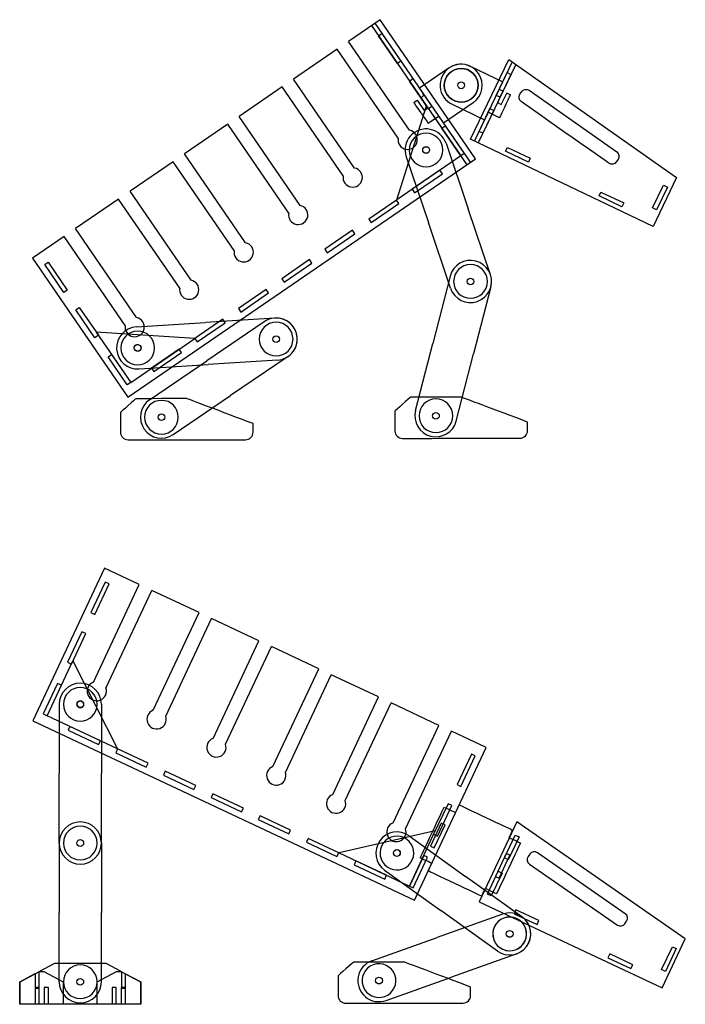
# Model space of a CAD drawing. Header units: centimetres. Extents: x -61 to 156, y -60 to 87.
# Tile 7 of 7: x 117 to 156, y -60 to -1. Entities that reach past the tile are written whole.
import ezdxf

# ---------------------------------------------------------------- set-up
doc = ezdxf.new("R2010")
doc.units = ezdxf.units.CM
doc.header["$MEASUREMENT"] = 0
doc.layers.get('0').update_dxf_attribs({"linetype": 'CONTINUOUS'})
doc.layers.add('CAMADA_1', color=7, linetype='CONTINUOUS')

msp = doc.modelspace()

# ---------------------------------------------------------------- linework, layer by layer
at = {"color": 1}
for centre, start, end in [((139.408, -25.664), 181.11294, 270.43885), ((146.375, -25.651), 270.04274, 0.10726), ((123.128, -25.743), 181.00538, 270.33128), ((130.095, -25.742), 269.93517, 359.9997), ((136.031, -59.158), 181.00538, 270.33128), ((142.997, -59.157), 269.93517, 359.9997)]:
    msp.add_arc(centre, 0.448, start, end, dxfattribs=at)
at = {"layer": 'CAMADA_1', "color": 7}
for p, q in [((138.081, -1.281), (136.208, -2.566)), ((137.566, -1.634), (143.222, -9.881)), ((137.772, -1.493), (143.429, -9.739)), ((143.738, -9.527), (138.081, -1.281)), ((139.827, -7.842), (136.208, -2.566)), ((135.531, -3.03), (132.947, -4.802)), ((139.151, -8.306), (135.531, -3.03)), ((143.425, -4.044), (145.351, -4.966)), ((145.916, -3.784), (143.675, -8.472)), ((146.124, -3.929), (143.9, -8.58)), ((142.178, -4.141), (140.417, -5.349)), ((144.968, -5.767), (145.615, -4.414)), ((145.841, -4.522), (145.194, -5.875)), ((145.615, -4.414), (145.841, -4.522)), ((136.566, -10.079), (132.947, -4.802)), ((132.271, -5.266), (129.714, -7.02)), ((135.89, -10.543), (132.271, -5.266)), ((145.194, -5.875), (144.968, -5.767)), ((145.361, -5.525), (145.038, -6.201)), ((145.263, -6.309), (145.587, -5.632)), ((140.712, -6.663), (140.288, -6.044)), ((140.494, -5.903), (140.918, -6.522)), ((143.593, -6.203), (141.832, -7.411)), ((142.346, -6.3), (144.273, -7.221)), ((145.038, -6.201), (145.263, -6.309)), ((145.194, -5.875), (145.194, -5.875)), ((140.918, -6.522), (140.712, -6.663)), ((143.945, -7.907), (144.592, -6.554)), ((144.817, -6.662), (144.17, -8.015)), ((144.592, -6.554), (144.817, -6.662)), ((129.038, -7.484), (126.481, -9.237)), ((132.657, -12.76), (129.038, -7.484)), ((133.333, -12.296), (129.714, -7.02)), ((144.17, -8.015), (143.945, -7.907)), ((141.99, -8.608), (143.308, -12.506)), ((130.1, -14.514), (126.481, -9.237)), ((123.122, -23.668), (143.738, -9.527)), ((125.805, -9.701), (123.248, -11.455)), ((129.424, -14.978), (125.805, -9.701)), ((139.621, -9.409), (140.939, -13.307)), ((141.629, -10.209), (139.979, -11.34)), ((140.121, -11.546), (141.77, -10.415)), ((141.77, -10.415), (141.629, -10.209)), ((126.867, -16.731), (123.248, -11.455)), ((139.979, -11.34), (140.121, -11.546)), ((140.121, -11.546), (140.121, -11.546)), ((154.243, -12.448), (154.89, -11.095)), ((155.116, -11.203), (154.469, -12.556)), ((154.89, -11.095), (155.116, -11.203)), ((122.572, -11.919), (120.015, -13.673)), ((126.191, -17.195), (122.572, -11.919)), ((139.052, -11.977), (137.402, -13.108)), ((139.052, -11.977), (137.402, -13.108)), ((137.544, -13.314), (139.193, -12.183)), ((137.544, -13.314), (139.193, -12.183)), ((139.193, -12.183), (139.052, -11.977)), ((139.193, -12.183), (139.052, -11.977)), ((144.626, -16.403), (143.308, -12.506)), ((154.469, -12.556), (154.243, -12.448)), ((154.469, -12.556), (154.469, -12.556)), ((137.402, -13.108), (137.544, -13.314)), ((137.402, -13.108), (137.544, -13.314)), ((137.544, -13.314), (137.544, -13.314)), ((137.544, -13.314), (137.544, -13.314)), ((142.257, -17.204), (140.939, -13.307)), ((123.634, -18.949), (120.015, -13.673)), ((136.444, -13.765), (134.795, -14.896)), ((134.936, -15.103), (136.586, -13.971)), ((136.586, -13.971), (136.444, -13.765)), ((119.339, -14.137), (117.465, -15.422)), ((122.958, -19.413), (119.339, -14.137)), ((134.795, -14.896), (134.936, -15.103)), ((134.936, -15.103), (134.936, -15.103)), ((117.465, -15.422), (123.122, -23.668)), ((133.898, -15.512), (132.248, -16.643)), ((132.39, -16.849), (134.039, -15.718)), ((134.039, -15.718), (133.898, -15.512)), ((132.248, -16.643), (132.39, -16.849)), ((132.39, -16.849), (132.39, -16.849)), ((142.231, -16.492), (141.205, -20.476)), ((131.321, -17.279), (129.671, -18.411)), ((129.813, -18.617), (131.462, -17.486)), ((131.462, -17.486), (131.321, -17.279)), ((144.652, -17.116), (143.626, -21.1)), ((129.671, -18.411), (129.813, -18.617)), ((129.813, -18.617), (129.813, -18.617)), ((123.621, -19.501), (127.727, -19.239)), ((128.744, -19.047), (127.094, -20.178)), ((127.236, -20.385), (128.885, -19.253)), ((131.833, -18.977), (127.727, -19.239)), ((131.21, -19.191), (127.808, -21.506)), ((128.885, -19.253), (128.744, -19.047)), ((127.094, -20.178), (127.236, -20.385)), ((127.236, -20.385), (127.236, -20.385)), ((126.167, -20.815), (124.517, -21.946)), ((124.659, -22.152), (126.308, -21.021)), ((126.308, -21.021), (126.167, -20.815)), ((140.178, -24.461), (141.205, -20.476)), ((124.407, -23.821), (127.808, -21.506)), ((131.993, -21.472), (127.886, -21.734)), ((132.616, -21.258), (129.215, -23.573)), ((142.599, -25.084), (143.626, -21.1)), ((123.78, -21.996), (127.886, -21.734)), ((124.517, -21.946), (124.659, -22.152)), ((124.659, -22.152), (124.659, -22.152)), ((125.814, -25.888), (129.215, -23.573)), ((121.073, -40.569), (123.795, -34.778)), ((121.816, -40.918), (124.537, -35.127)), ((124.622, -42.237), (127.343, -36.446)), ((125.364, -42.585), (128.085, -36.795)), ((128.17, -43.904), (130.891, -38.113)), ((128.912, -44.253), (131.633, -38.462)), ((131.718, -45.571), (134.439, -39.78)), ((132.46, -45.92), (135.182, -40.129)), ((135.266, -47.239), (137.987, -41.448)), ((119.045, -41.881), (119.045, -45.995)), ((121.545, -41.881), (121.545, -45.995)), ((136.009, -47.588), (138.73, -41.797)), ((138.845, -48.92), (141.566, -43.13)), ((139.587, -49.269), (142.309, -43.478)), ((119.045, -50.11), (119.045, -45.995)), ((121.545, -50.11), (121.545, -45.995)), ((141.703, -48.933), (141.065, -50.291)), ((141.291, -50.397), (141.929, -49.039)), ((141.929, -49.039), (141.703, -48.933)), ((119.045, -50.11), (119.045, -54.224)), ((121.545, -50.11), (121.545, -54.224)), ((139.804, -49.688), (143.147, -52.086)), ((141.065, -50.291), (141.291, -50.397)), ((141.065, -50.291), (141.065, -50.291)), ((145.555, -50.729), (144.917, -52.086)), ((145.782, -50.835), (145.555, -50.729)), ((145.144, -52.192), (145.782, -50.835)), ((138.347, -51.719), (141.69, -54.118)), ((146.49, -54.485), (143.147, -52.086)), ((144.917, -52.086), (145.144, -52.192)), ((144.917, -52.086), (144.917, -52.086)), ((119.045, -58.338), (119.045, -54.224)), ((121.545, -58.338), (121.545, -54.224)), ((145.033, -56.516), (141.69, -54.118)), ((145.341, -54.323), (141.467, -55.708)), ((137.592, -57.092), (141.467, -55.708)), ((146.182, -56.678), (142.308, -58.062)), ((138.433, -59.447), (142.308, -58.062))]:
    msp.add_line(p, q, dxfattribs=at)
for points in [[(123.795, -34.778), (121.738, -33.812), (117.485, -42.863), (140.112, -53.495), (144.365, -44.445), (142.309, -43.478)], [(127.343, -36.446), (124.537, -35.127)], [(130.891, -38.113), (128.085, -36.795)], [(134.439, -39.78), (131.633, -38.462)], [(137.987, -41.448), (135.182, -40.129)], [(141.566, -43.13), (138.73, -41.797)]]:
    msp.add_lwpolyline(points, dxfattribs=at)
for points in [[(119.571, -43.422), (121.381, -44.273), (121.487, -44.046), (119.677, -43.196), (119.571, -43.422)], [(122.399, -44.751), (124.209, -45.602), (124.315, -45.375), (122.505, -44.525), (122.399, -44.751)], [(125.227, -46.08), (127.037, -46.931), (127.144, -46.704), (125.334, -45.854), (125.227, -46.08)], [(128.056, -47.409), (129.866, -48.26), (129.972, -48.033), (128.162, -47.183), (128.056, -47.409)], [(130.85, -48.722), (132.661, -49.573), (132.767, -49.347), (130.957, -48.496), (130.85, -48.722)], [(133.712, -50.067), (135.522, -50.918), (135.629, -50.692), (133.818, -49.841), (133.712, -50.067)], [(145.68, -51.101), (145.453, -50.994), (146.091, -49.637), (146.318, -49.743), (145.68, -51.101)], [(136.54, -51.396), (138.351, -52.247), (138.457, -52.021), (136.647, -51.17), (136.54, -51.396)], [(144.671, -53.248), (144.445, -53.142), (145.082, -51.784), (145.309, -51.89), (144.671, -53.248)], [(155, -57.72), (154.773, -57.613), (155.411, -56.256), (155.638, -56.362), (155, -57.72)]]:
    msp.add_lwpolyline(points, close=True, dxfattribs=at)
for centre in [(142.886, -5.172), (142.886, -5.172), (142.886, -5.172), (142.886, -5.172), (140.805, -9.009), (143.441, -16.804), (143.441, -16.804), (131.913, -20.225), (131.913, -20.225), (123.701, -20.748), (125.111, -24.855), (125.111, -24.855), (141.389, -24.772), (141.389, -24.772), (120.295, -41.881), (120.295, -50.11), (139.071, -50.701), (139.076, -50.703), (145.762, -55.5), (120.295, -58.338), (138.013, -58.269)]:
    msp.add_circle(centre, 0.2, dxfattribs=at)
for centre, radius, start, end in [((142.886, -5.172), 1.25, 64.44703, 244.44703), ((142.886, -5.172), 1.25, 304.44703, 124.44703), ((139.714, -8.403), 0.572, 170.24312, 78.65093), ((140.805, -9.009), 1.25, 18.68288, 198.68288), ((136.454, -10.64), 0.572, 170.24312, 78.65093), ((133.221, -12.857), 0.572, 170.24312, 78.65093), ((129.988, -15.075), 0.572, 170.24312, 78.65093), ((143.441, -16.804), 1.25, 345.55586, 165.55586), ((126.755, -17.292), 0.572, 170.24312, 78.65093), ((143.441, -16.804), 1.25, 198.68288, 18.68288), ((123.522, -19.51), 0.572, 170.24312, 78.65093), ((131.913, -20.225), 1.25, 304.24132, 124.24132), ((131.913, -20.225), 1.25, 273.64698, 93.64698), ((123.701, -20.748), 1.25, 93.64698, 273.64698), ((125.111, -24.855), 1.25, 124.24132, 304.24132), ((141.389, -24.772), 1.25, 165.55586, 345.55586), ((120.295, -41.881), 1.25, 0, 180), ((121.275, -41.105), 0.572, 110.62671, 19.03452), ((124.823, -42.772), 0.572, 110.62671, 19.03452), ((128.371, -44.439), 0.572, 110.62671, 19.03452), ((131.92, -46.107), 0.572, 110.62671, 19.03452), ((135.468, -47.774), 0.572, 110.62671, 19.03452), ((120.295, -50.11), 1.25, 0, 180), ((139.047, -49.456), 0.572, 110.62671, 19.03452), ((139.076, -50.703), 1.25, 54.34082, 234.34082), ((120.295, -50.11), 1.25, 180, 0), ((145.762, -55.5), 1.25, 289.66385, 109.66385), ((145.762, -55.5), 1.25, 234.34082, 54.34082), ((138.013, -58.269), 1.25, 109.66385, 289.66385), ((120.295, -58.338), 1.25, 180, 0)]:
    msp.add_arc(centre, radius, start, end, dxfattribs=at)
at = {"layer": 'CAMADA_1', "color": 1}
for centre, major_axis in [((142.886, -5.172), (0.825, 0.566)), ((140.805, -9.009), (-0.113, 0.165)), ((120.295, -58.338), (0, 0.2))]:
    msp.add_ellipse(centre, major_axis=major_axis, ratio=1, dxfattribs=at)
at = {"layer": 'CAMADA_1', "color": 1, "extrusion": (0, 0, -1)}
for centre, major_axis in [((142.886, -5.172), (-0.825, -0.566)), ((140.805, -9.009), (-1, 0)), ((143.441, -16.804), (-1, 0)), ((131.913, -20.225), (-1, 0)), ((123.701, -20.748), (-1, 0)), ((125.111, -24.855), (-1, 0)), ((141.389, -24.772), (-1, 0)), ((120.295, -41.881), (-1, 0)), ((120.295, -50.11), (-1, 0)), ((120.295, -50.11), (-1, 0)), ((139.076, -50.703), (-0.583, -0.812)), ((145.762, -55.5), (-0.583, -0.812)), ((145.762, -55.5), (-0.337, 0.942)), ((138.013, -58.269), (-0.337, 0.942)), ((120.295, -58.338), (-1, 0))]:
    msp.add_ellipse(centre, major_axis=major_axis, ratio=1, dxfattribs=at)
at = {"layer": 'CAMADA_1', "color": 7}
for centre, major_axis in [((140.805, -9.009), (-0.113, 0.165)), ((123.694, -20.746), (-0.113, 0.165)), ((120.296, -41.879), (0.085, 0.181)), ((139.076, -50.703), (0.085, 0.181)), ((139.076, -50.703), (0.085, 0.181))]:
    msp.add_ellipse(centre, major_axis=major_axis, ratio=1, dxfattribs=at)
at = {"layer": 'CAMADA_1', "color": 7, "extrusion": (0, 0, -1)}
msp.add_ellipse((120.301, -41.881), major_axis=(0.085, 0.181), ratio=1, dxfattribs=at)
at = {"layer": 'CAMADA_1', "color": 7}
for points, knots in [([(137.977, -2.233), (137.977, -2.233), (137.977, -2.233), (138.183, -2.091), (138.183, -2.091)], [0.2, 0.2, 0.2, 0.2, 0.2, 0.4, 0.4, 0.4, 0.4]), ([(138.183, -2.091), (138.183, -2.091), (138.183, -2.091), (139.314, -3.741), (139.314, -3.741)], [0.4, 0.4, 0.4, 0.4, 0.4, 0.6, 0.6, 0.6, 0.6]), ([(139.314, -3.741), (139.314, -3.741), (139.314, -3.741), (139.108, -3.882), (139.108, -3.882)], [0.6, 0.6, 0.6, 0.6, 0.6, 1, 1, 1, 1]), ([(143.449, -8.364), (143.449, -8.364), (143.449, -8.364), (145.709, -3.638), (145.709, -3.638)], [0.6, 0.6, 0.6, 0.6, 0.6, 1, 1, 1, 1]), ([(139.818, -4.918), (139.818, -4.918), (139.818, -4.918), (140.025, -4.777), (140.025, -4.777)], [0.2, 0.2, 0.2, 0.2, 0.2, 0.4, 0.4, 0.4, 0.4]), ([(140.025, -4.777), (140.025, -4.777), (140.025, -4.777), (141.156, -6.426), (141.156, -6.426)], [0.4, 0.4, 0.4, 0.4, 0.4, 0.6, 0.6, 0.6, 0.6]), ([(145.136, -5.417), (145.136, -5.417), (145.136, -5.417), (145.238, -5.203), (145.351, -4.966)], [0.07692308, 0.07692308, 0.07692308, 0.07692308, 0.07692309, 0.1111587, 0.1111587, 0.1111587, 0.1111587]), ([(140.7, -5.762), (140.7, -5.762), (140.7, -5.762), (140.566, -5.566), (140.417, -5.349)], [0.07692308, 0.07692308, 0.07692308, 0.07692308, 0.07692309, 0.1111587, 0.1111587, 0.1111587, 0.1111587]), ([(146.448, -6.139), (146.448, -6.139), (146.306, -6.039), (146.271, -5.84), (146.372, -5.697)], [0.5555556, 0.5555556, 0.5555556, 0.5555556, 0.5555556, 0.6666667, 0.6666667, 0.6666667, 0.6666667]), ([(146.372, -5.697), (146.372, -5.697), (146.372, -5.697), (146.478, -5.546), (146.478, -5.546)], [0.6666667, 0.6666667, 0.6666667, 0.6666667, 0.6666667, 0.7777778, 0.7777778, 0.7777778, 0.7777778]), ([(146.478, -5.546), (146.478, -5.546), (146.579, -5.403), (146.778, -5.368), (146.921, -5.469)], [0.7777778, 0.7777778, 0.7777778, 0.7777778, 0.7777778, 1, 1, 1, 1]), ([(151.641, -9.794), (151.641, -9.794), (151.641, -9.794), (146.448, -6.139), (146.448, -6.139)], [0.4444444, 0.4444444, 0.4444444, 0.4444444, 0.4444445, 0.5555556, 0.5555556, 0.5555556, 0.5555556]), ([(141.156, -6.426), (141.156, -6.426), (141.156, -6.426), (140.95, -6.567), (140.95, -6.567)], [0.6, 0.6, 0.6, 0.6, 0.6, 1, 1, 1, 1]), ([(141.549, -6.999), (141.549, -6.999), (141.549, -6.999), (141.7, -7.219), (141.832, -7.411)], [0.07692308, 0.07692308, 0.07692308, 0.07692308, 0.07692309, 0.12047301, 0.12047301, 0.12047301, 0.12047301]), ([(144.489, -6.77), (144.489, -6.77), (144.489, -6.77), (144.373, -7.011), (144.273, -7.221)], [0.07692308, 0.07692308, 0.07692308, 0.07692308, 0.07692309, 0.12047301, 0.12047301, 0.12047301, 0.12047301]), ([(141.735, -7.712), (141.735, -7.712), (141.735, -7.712), (141.941, -7.571), (141.941, -7.571)], [0.2, 0.2, 0.2, 0.2, 0.2, 0.4, 0.4, 0.4, 0.4]), ([(141.941, -7.571), (141.941, -7.571), (141.941, -7.571), (143.072, -9.22), (143.072, -9.22)], [0.4, 0.4, 0.4, 0.4, 0.4, 0.6, 0.6, 0.6, 0.6]), ([(154.276, -13.54), (154.276, -13.54), (154.276, -13.54), (143.449, -8.364), (143.449, -8.364)], [0.4, 0.4, 0.4, 0.4, 0.4, 0.6, 0.6, 0.6, 0.6]), ([(143.072, -9.22), (143.072, -9.22), (143.072, -9.22), (142.866, -9.361), (142.866, -9.361)], [0.6, 0.6, 0.6, 0.6, 0.6, 1, 1, 1, 1]), ([(146.872, -9.723), (146.872, -9.723), (146.872, -9.723), (145.519, -9.076), (145.519, -9.076)], [0.6, 0.6, 0.6, 0.6, 0.6, 1, 1, 1, 1]), ([(145.627, -8.851), (145.627, -8.851), (145.627, -8.851), (146.98, -9.498), (146.98, -9.498)], [0.2, 0.2, 0.2, 0.2, 0.2, 0.4, 0.4, 0.4, 0.4]), ([(152.113, -9.123), (152.113, -9.123), (152.256, -9.224), (152.291, -9.423), (152.19, -9.566)], [0.1111111, 0.1111111, 0.1111111, 0.1111111, 0.1111111, 0.2222222, 0.2222222, 0.2222222, 0.2222222]), ([(146.98, -9.498), (146.98, -9.498), (146.98, -9.498), (146.872, -9.723), (146.872, -9.723)], [0.4, 0.4, 0.4, 0.4, 0.4, 0.6, 0.6, 0.6, 0.6]), ([(152.084, -9.717), (152.084, -9.717), (151.983, -9.86), (151.784, -9.895), (151.641, -9.794)], [0.3333333, 0.3333333, 0.3333333, 0.3333333, 0.3333333, 0.4444444, 0.4444444, 0.4444444, 0.4444444]), ([(152.19, -9.566), (152.19, -9.566), (152.19, -9.566), (152.084, -9.717), (152.084, -9.717)], [0.2222222, 0.2222222, 0.2222222, 0.2222222, 0.2222222, 0.3333333, 0.3333333, 0.3333333, 0.3333333]), ([(155.662, -10.64), (155.662, -10.64), (155.662, -10.64), (154.276, -13.54), (154.276, -13.54)], [0.2, 0.2, 0.2, 0.2, 0.2, 0.4, 0.4, 0.4, 0.4]), ([(151.176, -11.504), (151.176, -11.504), (151.176, -11.504), (152.53, -12.151), (152.53, -12.151)], [0.2, 0.2, 0.2, 0.2, 0.2, 0.4, 0.4, 0.4, 0.4]), ([(152.422, -12.377), (152.422, -12.377), (152.422, -12.377), (151.069, -11.73), (151.069, -11.73)], [0.6, 0.6, 0.6, 0.6, 0.6, 1, 1, 1, 1]), ([(152.53, -12.151), (152.53, -12.151), (152.53, -12.151), (152.422, -12.377), (152.422, -12.377)], [0.4, 0.4, 0.4, 0.4, 0.4, 0.6, 0.6, 0.6, 0.6]), ([(118.189, -15.804), (118.189, -15.804), (118.189, -15.804), (118.395, -15.663), (118.395, -15.663)], [0.2, 0.2, 0.2, 0.2, 0.2, 0.4, 0.4, 0.4, 0.4]), ([(118.395, -15.663), (118.395, -15.663), (118.395, -15.663), (119.527, -17.312), (119.527, -17.312)], [0.4, 0.4, 0.4, 0.4, 0.4, 0.6, 0.6, 0.6, 0.6]), ([(119.527, -17.312), (119.527, -17.312), (119.527, -17.312), (119.32, -17.453), (119.32, -17.453)], [0.6, 0.6, 0.6, 0.6, 0.6, 1, 1, 1, 1]), ([(120.031, -18.489), (120.031, -18.489), (120.031, -18.489), (120.237, -18.348), (120.237, -18.348)], [0.2, 0.2, 0.2, 0.2, 0.2, 0.4, 0.4, 0.4, 0.4]), ([(120.237, -18.348), (120.237, -18.348), (120.237, -18.348), (121.368, -19.997), (121.368, -19.997)], [0.4, 0.4, 0.4, 0.4, 0.4, 0.6, 0.6, 0.6, 0.6]), ([(121.368, -19.997), (121.368, -19.997), (121.368, -19.997), (121.162, -20.139), (121.162, -20.139)], [0.6, 0.6, 0.6, 0.6, 0.6, 1, 1, 1, 1]), ([(121.947, -21.283), (121.947, -21.283), (121.947, -21.283), (122.154, -21.142), (122.154, -21.142)], [0.2, 0.2, 0.2, 0.2, 0.2, 0.4, 0.4, 0.4, 0.4]), ([(122.154, -21.142), (122.154, -21.142), (122.154, -21.142), (123.285, -22.791), (123.285, -22.791)], [0.4, 0.4, 0.4, 0.4, 0.4, 0.6, 0.6, 0.6, 0.6]), ([(123.285, -22.791), (123.285, -22.791), (123.285, -22.791), (123.079, -22.933), (123.079, -22.933)], [0.6, 0.6, 0.6, 0.6, 0.6, 1, 1, 1, 1]), ([(120.924, -36.44), (120.924, -36.44), (121.775, -34.63), (121.775, -34.63), (121.775, -34.63), (121.775, -34.63), (122.001, -34.737), (122.001, -34.737), (122.001, -34.737), (122.001, -34.737), (121.15, -36.547), (121.15, -36.547), (121.15, -36.547), (121.15, -36.547), (120.924, -36.44), (120.924, -36.44)], [0, 0, 0, 0, 0.2, 0.2, 0.2, 0.2, 0.4, 0.4, 0.4, 0.4, 0.6, 0.6, 0.6, 0.6, 1, 1, 1, 1]), ([(119.539, -39.387), (119.539, -39.387), (120.39, -37.577), (120.39, -37.577), (120.39, -37.577), (120.39, -37.577), (120.616, -37.683), (120.616, -37.683), (120.616, -37.683), (120.616, -37.683), (119.766, -39.494), (119.766, -39.494), (119.766, -39.494), (119.766, -39.494), (119.539, -39.387), (119.539, -39.387)], [0, 0, 0, 0, 0.2, 0.2, 0.2, 0.2, 0.4, 0.4, 0.4, 0.4, 0.6, 0.6, 0.6, 0.6, 1, 1, 1, 1]), ([(118.325, -42.56), (118.325, -42.56), (122.495, -44.52), (122.495, -44.52), (122.495, -44.52), (122.495, -44.52), (119.858, -39.298), (119.858, -39.298), (119.858, -39.298), (119.858, -39.298), (118.325, -42.56), (118.325, -42.56)], [0, 0, 0, 0, 0.25, 0.25, 0.25, 0.25, 0.5, 0.5, 0.5, 0.5, 1, 1, 1, 1]), ([(118.098, -42.454), (118.098, -42.454), (118.949, -40.644), (118.949, -40.644), (118.949, -40.644), (118.949, -40.644), (119.175, -40.75), (119.175, -40.75), (119.175, -40.75), (119.175, -40.75), (118.325, -42.56), (118.325, -42.56), (118.325, -42.56), (118.325, -42.56), (118.098, -42.454), (118.098, -42.454)], [0, 0, 0, 0, 0.2, 0.2, 0.2, 0.2, 0.4, 0.4, 0.4, 0.4, 0.6, 0.6, 0.6, 0.6, 1, 1, 1, 1]), ([(142.64, -46.646), (142.64, -46.646), (143.49, -44.836), (143.49, -44.836), (143.49, -44.836), (143.49, -44.836), (143.717, -44.942), (143.717, -44.942), (143.717, -44.942), (143.717, -44.942), (142.866, -46.752), (142.866, -46.752), (142.866, -46.752), (142.866, -46.752), (142.64, -46.646), (142.64, -46.646)], [0, 0, 0, 0, 0.2, 0.2, 0.2, 0.2, 0.4, 0.4, 0.4, 0.4, 0.6, 0.6, 0.6, 0.6, 1, 1, 1, 1]), ([(141.255, -49.593), (141.255, -49.593), (142.106, -47.783), (142.106, -47.783), (142.106, -47.783), (142.106, -47.783), (142.332, -47.889), (142.332, -47.889), (142.332, -47.889), (142.332, -47.889), (141.481, -49.699), (141.481, -49.699), (141.481, -49.699), (141.481, -49.699), (141.255, -49.593), (141.255, -49.593)], [0, 0, 0, 0, 0.2, 0.2, 0.2, 0.2, 0.4, 0.4, 0.4, 0.4, 0.6, 0.6, 0.6, 0.6, 1, 1, 1, 1]), ([(142.554, -48.298), (142.554, -48.298), (142.554, -48.298), (142.767, -47.845), (142.767, -47.845)], [0.07692308, 0.07692308, 0.07692308, 0.07692308, 0.07692309, 0.15384615, 0.15384615, 0.15384615, 0.15384615]), ([(142.767, -47.845), (142.767, -47.845), (142.767, -47.845), (145.934, -49.334), (145.934, -49.334)], [0.15384615, 0.15384615, 0.15384615, 0.15384615, 0.15384616, 0.23076923, 0.23076923, 0.23076923, 0.23076923]), ([(140.457, -50.996), (140.457, -50.996), (140.457, -50.996), (141.875, -47.979), (141.875, -47.979)], [0.8461538, 0.8461538, 0.8461538, 0.8461538, 0.8461539, 1, 1, 1, 1]), ([(146.18, -48.86), (146.18, -48.86), (156.18, -55.796), (156.18, -55.796), (156.18, -55.796), (156.18, -55.796), (154.813, -58.705), (154.813, -58.705), (154.813, -58.705), (154.813, -58.705), (143.952, -53.601), (143.952, -53.601), (143.952, -53.601), (143.952, -53.601), (146.18, -48.86), (146.18, -48.86)], [0, 0, 0, 0, 0.2, 0.2, 0.2, 0.2, 0.4, 0.4, 0.4, 0.4, 0.6, 0.6, 0.6, 0.6, 1, 1, 1, 1]), ([(139.814, -52.659), (139.814, -52.659), (135.644, -50.699), (135.644, -50.699), (135.644, -50.699), (135.644, -50.699), (141.348, -49.396), (141.348, -49.396), (141.348, -49.396), (141.348, -49.396), (139.814, -52.659), (139.814, -52.659)], [0, 0, 0, 0, 0.25, 0.25, 0.25, 0.25, 0.5, 0.5, 0.5, 0.5, 1, 1, 1, 1]), ([(145.934, -49.334), (145.934, -49.334), (145.934, -49.334), (145.722, -49.786), (145.722, -49.786)], [0.23076923, 0.23076923, 0.23076923, 0.23076923, 0.23076924, 0.30769231, 0.30769231, 0.30769231, 0.30769231]), ([(146.401, -50.105), (146.401, -50.105), (146.401, -50.105), (144.983, -53.123), (144.983, -53.123)], [0.38461538, 0.38461538, 0.38461538, 0.38461538, 0.38461539, 0.46153846, 0.46153846, 0.46153846, 0.46153846]), ([(145.722, -49.786), (145.722, -49.786), (145.722, -49.786), (146.401, -50.105), (146.401, -50.105)], [0.30769231, 0.30769231, 0.30769231, 0.30769231, 0.30769232, 0.38461538, 0.38461538, 0.38461538, 0.38461538]), ([(147.404, -50.683), (147.404, -50.683), (152.621, -54.303), (152.621, -54.303), (152.621, -54.303), (152.765, -54.402), (152.801, -54.601), (152.701, -54.745), (152.701, -54.745), (152.701, -54.745), (152.595, -54.897), (152.595, -54.897), (152.595, -54.897), (152.496, -55.04), (152.297, -55.076), (152.154, -54.977), (152.154, -54.977), (152.154, -54.977), (146.936, -51.357), (146.936, -51.357), (146.936, -51.357), (146.793, -51.257), (146.757, -51.058), (146.856, -50.915), (146.856, -50.915), (146.856, -50.915), (146.962, -50.763), (146.962, -50.763), (146.962, -50.763), (147.062, -50.619), (147.26, -50.583), (147.404, -50.683)], [0, 0, 0, 0, 0.111111, 0.111111, 0.111111, 0.111111, 0.222222, 0.222222, 0.222222, 0.222222, 0.333333, 0.333333, 0.333333, 0.333333, 0.444444, 0.444444, 0.444444, 0.444444, 0.555556, 0.555556, 0.555556, 0.555556, 0.666667, 0.666667, 0.666667, 0.666667, 0.777778, 0.777778, 0.777778, 0.777778, 1, 1, 1, 1]), ([(139.814, -52.66), (139.814, -52.66), (140.665, -50.849), (140.665, -50.849), (140.665, -50.849), (140.665, -50.849), (140.891, -50.956), (140.891, -50.956), (140.891, -50.956), (140.891, -50.956), (140.04, -52.766), (140.04, -52.766), (140.04, -52.766), (140.04, -52.766), (139.814, -52.66), (139.814, -52.66)], [0, 0, 0, 0, 0.2, 0.2, 0.2, 0.2, 0.4, 0.4, 0.4, 0.4, 0.6, 0.6, 0.6, 0.6, 1, 1, 1, 1]), ([(141.136, -51.315), (141.136, -51.315), (141.136, -51.315), (140.457, -50.996), (140.457, -50.996)], [0.76923077, 0.76923077, 0.76923077, 0.76923077, 0.76923078, 0.84615385, 0.84615385, 0.84615385, 0.84615385]), ([(140.924, -51.768), (140.924, -51.768), (140.924, -51.768), (141.136, -51.315), (141.136, -51.315)], [0.69230769, 0.69230769, 0.69230769, 0.69230769, 0.6923077, 0.76923077, 0.76923077, 0.76923077, 0.76923077]), ([(144.091, -53.256), (144.091, -53.256), (144.091, -53.256), (140.924, -51.768), (140.924, -51.768)], [0.61538462, 0.61538462, 0.61538462, 0.61538462, 0.61538463, 0.69230769, 0.69230769, 0.69230769, 0.69230769]), ([(144.304, -52.804), (144.304, -52.804), (144.304, -52.804), (144.091, -53.256), (144.091, -53.256)], [0.53846154, 0.53846154, 0.53846154, 0.53846154, 0.53846155, 0.61538462, 0.61538462, 0.61538462, 0.61538462]), ([(144.983, -53.123), (144.983, -53.123), (144.983, -53.123), (144.304, -52.804), (144.304, -52.804)], [0.46153846, 0.46153846, 0.46153846, 0.46153846, 0.46153847, 0.53846154, 0.53846154, 0.53846154, 0.53846154]), ([(146.026, -54.3), (146.026, -54.3), (146.133, -54.074), (146.133, -54.074), (146.133, -54.074), (146.133, -54.074), (147.49, -54.711), (147.49, -54.711), (147.49, -54.711), (147.49, -54.711), (147.384, -54.938), (147.384, -54.938), (147.384, -54.938), (147.384, -54.938), (146.026, -54.3), (146.026, -54.3)], [0, 0, 0, 0, 0.2, 0.2, 0.2, 0.2, 0.4, 0.4, 0.4, 0.4, 0.6, 0.6, 0.6, 0.6, 1, 1, 1, 1]), ([(151.594, -56.916), (151.594, -56.916), (151.7, -56.69), (151.7, -56.69), (151.7, -56.69), (151.7, -56.69), (153.058, -57.328), (153.058, -57.328), (153.058, -57.328), (153.058, -57.328), (152.951, -57.554), (152.951, -57.554), (152.951, -57.554), (152.951, -57.554), (151.594, -56.916), (151.594, -56.916)], [0, 0, 0, 0, 0.2, 0.2, 0.2, 0.2, 0.4, 0.4, 0.4, 0.4, 0.6, 0.6, 0.6, 0.6, 1, 1, 1, 1]), ([(116.724, -59.67), (116.724, -59.67), (117.613, -59.67), (117.613, -59.67), (117.613, -59.67), (117.613, -59.67), (117.613, -58.677), (117.613, -58.677), (117.613, -58.677), (117.613, -58.677), (117.863, -58.677), (117.863, -58.677), (117.863, -58.677), (117.863, -58.677), (117.863, -59.67), (117.863, -59.67), (117.863, -59.67), (117.863, -59.67), (118.153, -59.67), (118.153, -59.67), (118.153, -59.67), (118.153, -59.67), (118.153, -58.677), (118.153, -58.677), (118.153, -58.677), (118.153, -58.677), (118.403, -58.677), (118.403, -58.677), (118.403, -58.677), (118.403, -58.677), (118.403, -59.67), (118.403, -59.67), (118.403, -59.67), (118.403, -59.67), (119.291, -59.67), (119.291, -59.67), (119.291, -59.67), (119.291, -59.67), (119.291, -58.334), (119.291, -58.334), (119.291, -58.334), (119.291, -58.334), (118.133, -57.723), (118.133, -57.723), (118.133, -57.723), (118.133, -57.723), (117.883, -57.723), (117.883, -57.723), (117.883, -57.723), (117.883, -57.723), (116.724, -58.334), (116.724, -58.334), (116.724, -58.334), (116.724, -58.334), (116.724, -59.67), (116.724, -59.67)], [0, 0, 0, 0, 0.066667, 0.066667, 0.066667, 0.066667, 0.133333, 0.133333, 0.133333, 0.133333, 0.2, 0.2, 0.2, 0.2, 0.266667, 0.266667, 0.266667, 0.266667, 0.333333, 0.333333, 0.333333, 0.333333, 0.4, 0.4, 0.4, 0.4, 0.466667, 0.466667, 0.466667, 0.466667, 0.533333, 0.533333, 0.533333, 0.533333, 0.6, 0.6, 0.6, 0.6, 0.666667, 0.666667, 0.666667, 0.666667, 0.733333, 0.733333, 0.733333, 0.733333, 0.8, 0.8, 0.8, 0.8, 0.866667, 0.866667, 0.866667, 0.866667, 1, 1, 1, 1]), ([(121.291, -59.671), (121.291, -59.671), (122.18, -59.671), (122.18, -59.671), (122.18, -59.671), (122.18, -59.671), (122.18, -58.677), (122.18, -58.677), (122.18, -58.677), (122.18, -58.677), (122.43, -58.677), (122.43, -58.677), (122.43, -58.677), (122.43, -58.677), (122.43, -59.671), (122.43, -59.671), (122.43, -59.671), (122.43, -59.671), (122.72, -59.671), (122.72, -59.671), (122.72, -59.671), (122.72, -59.671), (122.72, -58.677), (122.72, -58.677), (122.72, -58.677), (122.72, -58.677), (122.97, -58.677), (122.97, -58.677), (122.97, -58.677), (122.97, -58.677), (122.97, -59.671), (122.97, -59.671), (122.97, -59.671), (122.97, -59.671), (123.858, -59.671), (123.858, -59.671), (123.858, -59.671), (123.858, -59.671), (123.858, -58.334), (123.858, -58.334), (123.858, -58.334), (123.858, -58.334), (122.7, -57.723), (122.7, -57.723), (122.7, -57.723), (122.7, -57.723), (122.45, -57.723), (122.45, -57.723), (122.45, -57.723), (122.45, -57.723), (121.291, -58.334), (121.291, -58.334), (121.291, -58.334), (121.291, -58.334), (121.291, -59.671), (121.291, -59.671)], [0, 0, 0, 0, 0.066667, 0.066667, 0.066667, 0.066667, 0.133333, 0.133333, 0.133333, 0.133333, 0.2, 0.2, 0.2, 0.2, 0.266667, 0.266667, 0.266667, 0.266667, 0.333333, 0.333333, 0.333333, 0.333333, 0.4, 0.4, 0.4, 0.4, 0.466667, 0.466667, 0.466667, 0.466667, 0.533333, 0.533333, 0.533333, 0.533333, 0.6, 0.6, 0.6, 0.6, 0.666667, 0.666667, 0.666667, 0.666667, 0.733333, 0.733333, 0.733333, 0.733333, 0.8, 0.8, 0.8, 0.8, 0.866667, 0.866667, 0.866667, 0.866667, 1, 1, 1, 1])]:
    msp.add_open_spline(points, degree=3, knots=knots, dxfattribs=at)
for points in [[(139.108, -3.882), (139.108, -3.882), (137.977, -2.233), (137.977, -2.233)], [(145.709, -3.638), (145.709, -3.638), (155.662, -10.64), (155.662, -10.64)], [(140.95, -6.567), (140.95, -6.567), (139.818, -4.918), (139.818, -4.918)], [(140.494, -5.903), (140.608, -5.825), (140.7, -5.762), (140.7, -5.762)], [(145.361, -5.525), (145.237, -5.465), (145.136, -5.417), (145.136, -5.417)], [(145.489, -6.417), (145.677, -6.024), (145.812, -5.74), (145.812, -5.74)], [(145.812, -5.74), (145.812, -5.74), (145.711, -5.692), (145.587, -5.632)], [(146.921, -5.469), (146.921, -5.469), (152.113, -9.123), (152.113, -9.123)], [(140.082, -6.186), (140.082, -6.186), (140.174, -6.122), (140.288, -6.044)], [(140.506, -6.804), (140.26, -6.445), (140.082, -6.186), (140.082, -6.186)], [(145.489, -6.417), (145.301, -6.81), (145.165, -7.093), (145.165, -7.093)], [(140.506, -6.804), (140.752, -7.164), (140.93, -7.423), (140.93, -7.423)], [(140.93, -7.423), (140.93, -7.423), (141.549, -6.999), (141.549, -6.999)], [(145.165, -7.093), (145.165, -7.093), (144.489, -6.77), (144.489, -6.77)], [(142.866, -9.361), (142.866, -9.361), (141.735, -7.712), (141.735, -7.712)], [(151.069, -11.73), (151.069, -11.73), (151.176, -11.504), (151.176, -11.504)], [(119.32, -17.453), (119.32, -17.453), (118.189, -15.804), (118.189, -15.804)], [(121.162, -20.139), (121.162, -20.139), (120.031, -18.489), (120.031, -18.489)], [(123.079, -22.933), (123.079, -22.933), (121.947, -21.283), (121.947, -21.283)], [(141.875, -47.979), (141.875, -47.979), (142.554, -48.298), (142.554, -48.298)]]:
    msp.add_open_spline(points, degree=3, dxfattribs=at)
at = {"layer": 'CAMADA_1', "color": 1}
for points, knots in [([(139.066, -11.967), (139.066, -11.967), (139.066, -11.967), (140.827, -6.388), (140.827, -6.388)], [0.25, 0.25, 0.25, 0.25, 0.25, 0.5, 0.5, 0.5, 0.5]), ([(140.827, -6.388), (140.827, -6.388), (140.827, -6.388), (142.866, -9.36), (142.866, -9.36)], [0.5, 0.5, 0.5, 0.5, 0.5, 1, 1, 1, 1]), ([(127.085, -20.185), (127.085, -20.185), (127.085, -20.185), (121.246, -19.819), (121.246, -19.819)], [0.25, 0.25, 0.25, 0.25, 0.25, 0.5, 0.5, 0.5, 0.5]), ([(121.246, -19.819), (121.246, -19.819), (121.246, -19.819), (123.285, -22.791), (123.285, -22.791)], [0.5, 0.5, 0.5, 0.5, 0.5, 1, 1, 1, 1]), ([(123.596, -23.757), (123.596, -23.757), (123.596, -23.757), (122.681, -24.566), (122.681, -24.566)], [0.53333333, 0.53333333, 0.53333333, 0.53333333, 0.53333334, 0.6, 0.6, 0.6, 0.6]), ([(126.619, -23.755), (126.619, -23.755), (126.619, -23.755), (123.596, -23.757), (123.596, -23.757)], [0.46666667, 0.46666667, 0.46666667, 0.46666667, 0.46666668, 0.53333333, 0.53333333, 0.53333333, 0.53333333]), ([(139.872, -23.677), (139.872, -23.677), (139.872, -23.677), (138.958, -24.489), (138.958, -24.489)], [0.53333333, 0.53333333, 0.53333333, 0.53333333, 0.53333334, 0.6, 0.6, 0.6, 0.6]), ([(142.895, -23.67), (142.895, -23.67), (142.895, -23.67), (139.872, -23.677), (139.872, -23.677)], [0.46666667, 0.46666667, 0.46666667, 0.46666667, 0.46666668, 0.53333333, 0.53333333, 0.53333333, 0.53333333]), ([(138.958, -24.489), (138.958, -24.489), (138.958, -24.489), (138.959, -25.032), (138.961, -25.673)], [0.86666667, 0.86666667, 0.86666667, 0.86666667, 0.86666668, 0.93628407, 0.93628407, 0.93628407, 0.93628407]), ([(122.681, -24.566), (122.681, -24.566), (122.681, -24.566), (122.681, -25.11), (122.681, -25.751)], [0.86666667, 0.86666667, 0.86666667, 0.86666667, 0.86666668, 0.93628407, 0.93628407, 0.93628407, 0.93628407]), ([(136.498, -57.171), (136.498, -57.171), (136.498, -57.171), (135.583, -57.981), (135.583, -57.981)], [0.53333333, 0.53333333, 0.53333333, 0.53333333, 0.53333334, 0.6, 0.6, 0.6, 0.6]), ([(139.521, -57.17), (139.521, -57.17), (139.521, -57.17), (136.498, -57.171), (136.498, -57.171)], [0.46666667, 0.46666667, 0.46666667, 0.46666667, 0.46666668, 0.53333333, 0.53333333, 0.53333333, 0.53333333]), ([(116.703, -59.674), (116.703, -59.674), (123.888, -59.674), (123.888, -59.674), (123.888, -59.674), (123.888, -59.674), (123.888, -58.338), (123.888, -58.338), (123.888, -58.338), (123.888, -58.338), (122.984, -57.861), (122.984, -57.861), (122.984, -57.861), (122.984, -57.861), (122.984, -58.721), (122.984, -58.721), (122.984, -58.721), (122.984, -58.721), (122.734, -58.721), (122.734, -58.721), (122.734, -58.721), (122.734, -58.721), (122.734, -57.729), (122.734, -57.729), (122.734, -57.729), (122.734, -57.729), (121.803, -57.239), (121.803, -57.239), (121.803, -57.239), (121.803, -57.239), (118.781, -57.24), (118.781, -57.24), (118.781, -57.24), (118.781, -57.24), (117.865, -57.724), (117.865, -57.724), (117.865, -57.724), (117.865, -57.724), (117.865, -58.719), (117.865, -58.719), (117.865, -58.719), (117.865, -58.719), (117.615, -58.719), (117.615, -58.719), (117.615, -58.719), (117.615, -58.719), (117.615, -57.856), (117.615, -57.856), (117.615, -57.856), (117.615, -57.856), (116.703, -58.338), (116.703, -58.338), (116.703, -58.338), (116.703, -58.338), (116.703, -59.674), (116.703, -59.674)], [0, 0, 0, 0, 0.066667, 0.066667, 0.066667, 0.066667, 0.133333, 0.133333, 0.133333, 0.133333, 0.2, 0.2, 0.2, 0.2, 0.266667, 0.266667, 0.266667, 0.266667, 0.333333, 0.333333, 0.333333, 0.333333, 0.4, 0.4, 0.4, 0.4, 0.466667, 0.466667, 0.466667, 0.466667, 0.533333, 0.533333, 0.533333, 0.533333, 0.6, 0.6, 0.6, 0.6, 0.666667, 0.666667, 0.666667, 0.666667, 0.733333, 0.733333, 0.733333, 0.733333, 0.8, 0.8, 0.8, 0.8, 0.866667, 0.866667, 0.866667, 0.866667, 1, 1, 1, 1]), ([(135.583, -57.981), (135.583, -57.981), (135.583, -57.981), (135.583, -58.524), (135.583, -59.166)], [0.86666667, 0.86666667, 0.86666667, 0.86666667, 0.86666668, 0.93628407, 0.93628407, 0.93628407, 0.93628407])]:
    msp.add_open_spline(points, degree=3, knots=knots, dxfattribs=at)
at = {"layer": 'CAMADA_1', "color": 3}
msp.add_open_spline([(145.519, -9.076), (145.519, -9.076), (145.627, -8.851), (145.627, -8.851)], degree=3, dxfattribs=at)
at = {"layer": 'CAMADA_1', "color": 1}
for points in [[(142.866, -9.36), (142.866, -9.36), (139.066, -11.967), (139.066, -11.967)], [(123.285, -22.791), (123.285, -22.791), (127.085, -20.185), (127.085, -20.185)], [(130.543, -25.234), (128.733, -24.551), (126.619, -23.755), (126.619, -23.755)], [(146.822, -25.141), (145.01, -24.462), (142.895, -23.67), (142.895, -23.67)], [(130.543, -25.742), (130.543, -25.562), (130.543, -25.374), (130.543, -25.234)], [(146.823, -25.65), (146.823, -25.469), (146.822, -25.282), (146.822, -25.141)], [(123.131, -26.191), (124.548, -26.191), (127.556, -26.191), (130.094, -26.191)], [(139.412, -26.112), (140.828, -26.11), (143.837, -26.104), (146.375, -26.099)], [(143.445, -58.648), (141.635, -57.966), (139.521, -57.17), (139.521, -57.17)], [(143.445, -59.157), (143.445, -58.976), (143.445, -58.789), (143.445, -58.648)], [(136.033, -59.605), (137.45, -59.605), (140.459, -59.605), (142.996, -59.605)]]:
    msp.add_open_spline(points, degree=3, dxfattribs=at)

doc.saveas('drawing.dxf')
